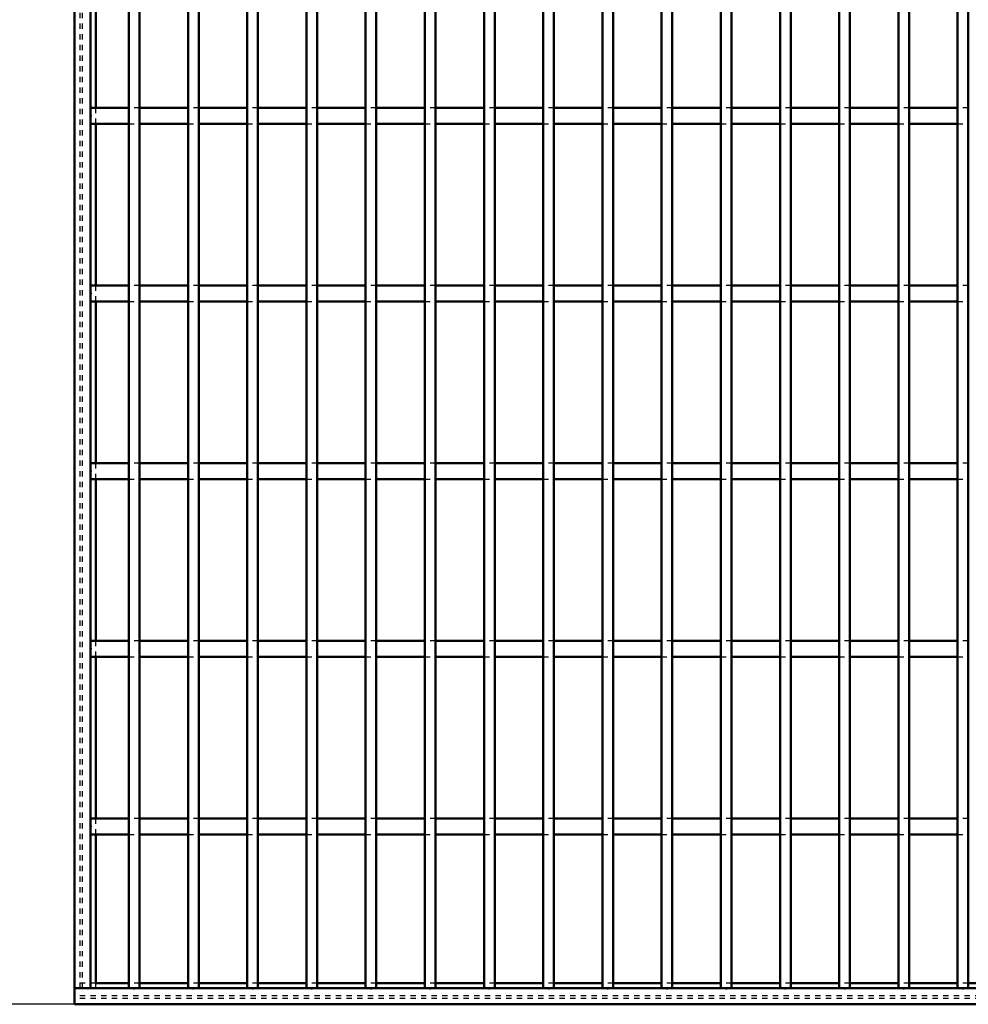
# Model space of a CAD drawing. Header units: millimetres. Extents: x -1015 to 606, y -500 to 954.
# Tile 2 of 36: x -610 to -432, y -500 to -315. Entities that reach past the tile are written whole.
import ezdxf

# ---------------------------------------------------------------- set-up
doc = ezdxf.new("R2010")
doc.units = ezdxf.units.MM
doc.linetypes.add('Dashed', pattern=[2, 1, -1])
for name, color, linetype, lineweight in [('2d ConnectionPoints', 7, 'Continuous', 50), ('AM_0', 7, 'Continuous', 50), ('AM_5', 3, 'Continuous', 25), ('AM_9', 6, 'Dashed', 25)]:
    doc.layers.add(name, color=color, linetype=linetype, lineweight=lineweight)
doc.dimstyles.new('ISO-25', dxfattribs={"dimtxt": 2.5, "dimasz": 2.5, "dimexe": 1.25, "dimexo": 0.625, "dimtad": 1, "dimtxsty": 'Standard', "dimcen": 2.5, "dimadec": 0, "dimazin": 0, "dimtfac": 1, "dimtmove": 0, "dimatfit": 3, "dimfxl": 1, "dimarcsym": 0})

# ---------------------------------------------------------------- blocks, each defined once
blk = doc.blocks.new('2_1to2odh7hw5t4osg1f1c3cawn________0_in_LPPX423303311311120010003500_4')
at = {"layer": 'AM_0'}
for p, q in [((-589.83, -496.05), (-596.05, -496.05)), ((-578.72, -496.05), (-587.83, -496.05)), ((-567.61, -496.05), (-576.72, -496.05)), ((-556.5, -496.05), (-565.61, -496.05)), ((-545.39, -496.05), (-554.5, -496.05)), ((-534.28, -496.05), (-543.39, -496.05)), ((-523.17, -496.05), (-532.28, -496.05)), ((-512.06, -496.05), (-521.17, -496.05)), ((-500.95, -496.05), (-510.06, -496.05)), ((-489.84, -496.05), (-498.95, -496.05)), ((-478.73, -496.05), (-487.84, -496.05)), ((-467.62, -496.05), (-476.73, -496.05)), ((-456.51, -496.05), (-465.62, -496.05)), ((-445.4, -496.05), (-454.51, -496.05)), ((-434.29, -496.05), (-443.4, -496.05)), ((-423.18, -496.05), (-432.29, -496.05)), ((600, -497), (-600, -497)), ((-600, -497), (-600, -500)), ((600, -500), (-600, -500))]:
    blk.add_line(p, q, dxfattribs=at)
at = {"layer": 'AM_9'}
for p, q in [((-596.05, -496.05), (-600, -496.05)), ((-587.83, -496.05), (-589.83, -496.05)), ((-576.72, -496.05), (-578.72, -496.05)), ((-565.61, -496.05), (-567.61, -496.05)), ((-554.5, -496.05), (-556.5, -496.05)), ((-543.39, -496.05), (-545.39, -496.05)), ((-532.28, -496.05), (-534.28, -496.05)), ((-521.17, -496.05), (-523.17, -496.05)), ((-510.06, -496.05), (-512.06, -496.05)), ((-498.95, -496.05), (-500.95, -496.05)), ((-487.84, -496.05), (-489.84, -496.05)), ((-476.73, -496.05), (-478.73, -496.05)), ((-465.62, -496.05), (-467.62, -496.05)), ((-454.51, -496.05), (-456.51, -496.05)), ((-443.4, -496.05), (-445.4, -496.05)), ((-432.29, -496.05), (-434.29, -496.05)), ((600, -498.4), (-600, -498.4)), ((600, -498.92), (-600, -498.92))]:
    blk.add_line(p, q, dxfattribs=at)
blk = doc.blocks.new('3_dicwfftikynxebfonv0d9gweg________0_in_LPPX423303311311120010003500_4')
at = {"layer": 'AM_0'}
for p, q in [((-589.83, -497), (-589.83, 497)), ((-587.83, -497), (-587.83, 497)), ((-587.83, -497), (-589.83, -497))]:
    blk.add_line(p, q, dxfattribs=at)
blk = doc.blocks.new('4_wnbvefcx3y2xrqddmn3u954jm________0_in_LPPX423303311311120010003500_4')
at = {"layer": 'AM_0'}
for p, q in [((-578.72, -497), (-578.72, 497)), ((-576.72, -497), (-576.72, 497)), ((-576.72, -497), (-578.72, -497))]:
    blk.add_line(p, q, dxfattribs=at)
blk = doc.blocks.new('5_qgtj1mhgll8wk8eftwisp3klc________0_in_LPPX423303311311120010003500_4')
at = {"layer": 'AM_0'}
for p, q in [((-567.61, -497), (-567.61, 497)), ((-565.61, -497), (-565.61, 497)), ((-565.61, -497), (-567.61, -497))]:
    blk.add_line(p, q, dxfattribs=at)
blk = doc.blocks.new('6_6yvlga389fyent0vcktubonji________0_in_LPPX423303311311120010003500_4')
at = {"layer": 'AM_0'}
for p, q in [((-556.5, -497), (-556.5, 497)), ((-554.5, -497), (-554.5, 497)), ((-554.5, -497), (-556.5, -497))]:
    blk.add_line(p, q, dxfattribs=at)
blk = doc.blocks.new('7_8vqohuy4l5b7e7wr8y107rebd________0_in_LPPX423303311311120010003500_4')
at = {"layer": 'AM_0'}
for p, q in [((-545.39, -497), (-545.39, 497)), ((-543.39, -497), (-543.39, 497)), ((-543.39, -497), (-545.39, -497))]:
    blk.add_line(p, q, dxfattribs=at)
blk = doc.blocks.new('8_rtcekgcnjxkc9xmtua3coy5xv________0_in_LPPX423303311311120010003500_4')
at = {"layer": 'AM_0'}
for p, q in [((-534.28, -497), (-534.28, 497)), ((-532.28, -497), (-532.28, 497)), ((-532.28, -497), (-534.28, -497))]:
    blk.add_line(p, q, dxfattribs=at)
blk = doc.blocks.new('9_duo9nfmo4vog63j9kq3mser4t________0_in_LPPX423303311311120010003500_4')
at = {"layer": 'AM_0'}
for p, q in [((-523.17, -497), (-523.17, 497)), ((-521.17, -497), (-521.17, 497)), ((-521.17, -497), (-523.17, -497))]:
    blk.add_line(p, q, dxfattribs=at)
blk = doc.blocks.new('10_v6xoite3i1mpdl24w3bo78zcd________0_in_LPPX423303311311120010003500_4')
at = {"layer": 'AM_0'}
for p, q in [((-512.06, -497), (-512.06, 497)), ((-510.06, -497), (-510.06, 497)), ((-510.06, -497), (-512.06, -497))]:
    blk.add_line(p, q, dxfattribs=at)
blk = doc.blocks.new('11_jhg0awtfgngavp9jzcpje108w________0_in_LPPX423303311311120010003500_4')
at = {"layer": 'AM_0'}
for p, q in [((-500.95, -497), (-500.95, 497)), ((-498.95, -497), (-498.95, 497)), ((-498.95, -497), (-500.95, -497))]:
    blk.add_line(p, q, dxfattribs=at)
blk = doc.blocks.new('12_txw1ocd9j89a1czz1m3z6i7tm________0_in_LPPX423303311311120010003500_4')
at = {"layer": 'AM_0'}
for p, q in [((-489.84, -497), (-489.84, 497)), ((-487.84, -497), (-487.84, 497)), ((-487.84, -497), (-489.84, -497))]:
    blk.add_line(p, q, dxfattribs=at)
blk = doc.blocks.new('13_owexhaez6c2ydoifmn0dstavi________0_in_LPPX423303311311120010003500_4')
at = {"layer": 'AM_0'}
for p, q in [((-478.73, -497), (-478.73, 497)), ((-476.73, -497), (-476.73, 497)), ((-476.73, -497), (-478.73, -497))]:
    blk.add_line(p, q, dxfattribs=at)
blk = doc.blocks.new('14_eek8ihajuxsrcymq3aopej7fk________0_in_LPPX423303311311120010003500_4')
at = {"layer": 'AM_0'}
for p, q in [((-467.62, -497), (-467.62, 497)), ((-465.62, -497), (-465.62, 497)), ((-465.62, -497), (-467.62, -497))]:
    blk.add_line(p, q, dxfattribs=at)
blk = doc.blocks.new('15_dyfxbww4z6nemj3gaxstpwgya________0_in_LPPX423303311311120010003500_4')
at = {"layer": 'AM_0'}
for p, q in [((-456.51, -497), (-456.51, 497)), ((-454.51, -497), (-454.51, 497)), ((-454.51, -497), (-456.51, -497))]:
    blk.add_line(p, q, dxfattribs=at)
blk = doc.blocks.new('16_p68papsqfugbc6ldn0p7xas1h________0_in_LPPX423303311311120010003500_4')
at = {"layer": 'AM_0'}
for p, q in [((-445.4, -497), (-445.4, 497)), ((-443.4, -497), (-443.4, 497)), ((-443.4, -497), (-445.4, -497))]:
    blk.add_line(p, q, dxfattribs=at)
blk = doc.blocks.new('17_xkuoxa7tiugsqjouef0dlt21a________0_in_LPPX423303311311120010003500_4')
at = {"layer": 'AM_0'}
for p, q in [((-434.29, -497), (-434.29, 497)), ((-432.29, -497), (-432.29, 497)), ((-432.29, -497), (-434.29, -497))]:
    blk.add_line(p, q, dxfattribs=at)
blk = doc.blocks.new('111_8tal56c6dkho5vcspskhcoxeq________0_in_LPPX423303311311120010003500_4')
at = {"layer": 'AM_0'}
for p, q in [((-589.83, -465.12), (-597, -465.12)), ((-597, -465.12), (-597, -468.12)), ((-589.83, -465.12), (-589.83, -468.12)), ((-578.72, -465.12), (-587.83, -465.12)), ((-587.83, -468.12), (-587.83, -465.12)), ((-578.72, -465.12), (-578.72, -468.12)), ((-567.61, -465.12), (-576.72, -465.12)), ((-576.72, -468.12), (-576.72, -465.12)), ((-567.61, -465.12), (-567.61, -468.12)), ((-565.61, -468.12), (-565.61, -465.12)), ((-556.5, -465.12), (-565.61, -465.12)), ((-556.5, -465.12), (-556.5, -468.12)), ((-545.39, -465.12), (-554.5, -465.12)), ((-554.5, -468.12), (-554.5, -465.12)), ((-545.39, -465.12), (-545.39, -468.12)), ((-543.39, -468.12), (-543.39, -465.12)), ((-534.28, -465.12), (-543.39, -465.12)), ((-534.28, -465.12), (-534.28, -468.12)), ((-523.17, -465.12), (-532.28, -465.12)), ((-532.28, -468.12), (-532.28, -465.12)), ((-523.17, -465.12), (-523.17, -468.12)), ((-521.17, -468.12), (-521.17, -465.12)), ((-512.06, -465.12), (-521.17, -465.12)), ((-512.06, -465.12), (-512.06, -468.12)), ((-510.06, -468.12), (-510.06, -465.12)), ((-500.95, -465.12), (-510.06, -465.12)), ((-500.95, -465.12), (-500.95, -468.12)), ((-498.95, -468.12), (-498.95, -465.12)), ((-489.84, -465.12), (-498.95, -465.12)), ((-489.84, -465.12), (-489.84, -468.12)), ((-487.84, -468.12), (-487.84, -465.12)), ((-478.73, -465.12), (-487.84, -465.12)), ((-478.73, -465.12), (-478.73, -468.12)), ((-476.73, -468.12), (-476.73, -465.12)), ((-467.62, -465.12), (-476.73, -465.12)), ((-467.62, -465.12), (-467.62, -468.12)), ((-465.62, -468.12), (-465.62, -465.12)), ((-456.51, -465.12), (-465.62, -465.12)), ((-456.51, -465.12), (-456.51, -468.12)), ((-454.51, -468.12), (-454.51, -465.12)), ((-445.4, -465.12), (-454.51, -465.12)), ((-445.4, -465.12), (-445.4, -468.12)), ((-443.4, -468.12), (-443.4, -465.12)), ((-434.29, -465.12), (-443.4, -465.12)), ((-434.29, -465.12), (-434.29, -468.12)), ((-589.83, -468.12), (-597, -468.12)), ((-578.72, -468.12), (-587.83, -468.12)), ((-567.61, -468.12), (-576.72, -468.12)), ((-556.5, -468.12), (-565.61, -468.12)), ((-545.39, -468.12), (-554.5, -468.12)), ((-534.28, -468.12), (-543.39, -468.12)), ((-523.17, -468.12), (-532.28, -468.12)), ((-512.06, -468.12), (-521.17, -468.12)), ((-500.95, -468.12), (-510.06, -468.12)), ((-489.84, -468.12), (-498.95, -468.12)), ((-478.73, -468.12), (-487.84, -468.12)), ((-467.62, -468.12), (-476.73, -468.12)), ((-456.51, -468.12), (-465.62, -468.12)), ((-445.4, -468.12), (-454.51, -468.12)), ((-434.29, -468.12), (-443.4, -468.12))]:
    blk.add_line(p, q, dxfattribs=at)
at = {"layer": 'AM_9'}
for p, q in [((-587.83, -465.12), (-589.83, -465.12)), ((-576.72, -465.12), (-578.72, -465.12)), ((-565.61, -465.12), (-567.61, -465.12)), ((-554.5, -465.12), (-556.5, -465.12)), ((-543.39, -465.12), (-545.39, -465.12)), ((-532.28, -465.12), (-534.28, -465.12)), ((-521.17, -465.12), (-523.17, -465.12)), ((-510.06, -465.12), (-512.06, -465.12)), ((-498.95, -465.12), (-500.95, -465.12)), ((-487.84, -465.12), (-489.84, -465.12)), ((-476.73, -465.12), (-478.73, -465.12)), ((-465.62, -465.12), (-467.62, -465.12)), ((-454.51, -465.12), (-456.51, -465.12)), ((-443.4, -465.12), (-445.4, -465.12)), ((-432.29, -465.12), (-434.29, -465.12)), ((-589.83, -468.12), (-587.83, -468.12)), ((-578.72, -468.12), (-576.72, -468.12)), ((-567.61, -468.12), (-565.61, -468.12)), ((-556.5, -468.12), (-554.5, -468.12)), ((-545.39, -468.12), (-543.39, -468.12)), ((-534.28, -468.12), (-532.28, -468.12)), ((-523.17, -468.12), (-521.17, -468.12)), ((-512.06, -468.12), (-510.06, -468.12)), ((-500.95, -468.12), (-498.95, -468.12)), ((-489.84, -468.12), (-487.84, -468.12)), ((-478.73, -468.12), (-476.73, -468.12)), ((-467.62, -468.12), (-465.62, -468.12)), ((-456.51, -468.12), (-454.51, -468.12)), ((-445.4, -468.12), (-443.4, -468.12)), ((-434.29, -468.12), (-432.29, -468.12))]:
    blk.add_line(p, q, dxfattribs=at)
blk = doc.blocks.new('112_77bcqfdpj28yi1yk6ekc9t4mb________0_in_LPPX423303311311120010003500_4')
at = {"layer": 'AM_0'}
for p, q in [((-589.83, -431.79), (-597, -431.79)), ((-597, -431.79), (-597, -434.79)), ((-589.83, -431.79), (-589.83, -434.79)), ((-578.72, -431.79), (-587.83, -431.79)), ((-587.83, -434.79), (-587.83, -431.79)), ((-578.72, -431.79), (-578.72, -434.79)), ((-567.61, -431.79), (-576.72, -431.79)), ((-576.72, -434.79), (-576.72, -431.79)), ((-567.61, -431.79), (-567.61, -434.79)), ((-565.61, -434.79), (-565.61, -431.79)), ((-556.5, -431.79), (-565.61, -431.79)), ((-556.5, -431.79), (-556.5, -434.79)), ((-545.39, -431.79), (-554.5, -431.79)), ((-554.5, -434.79), (-554.5, -431.79)), ((-545.39, -431.79), (-545.39, -434.79)), ((-543.39, -434.79), (-543.39, -431.79)), ((-534.28, -431.79), (-543.39, -431.79)), ((-534.28, -431.79), (-534.28, -434.79)), ((-523.17, -431.79), (-532.28, -431.79)), ((-532.28, -434.79), (-532.28, -431.79)), ((-523.17, -431.79), (-523.17, -434.79)), ((-521.17, -434.79), (-521.17, -431.79)), ((-512.06, -431.79), (-521.17, -431.79)), ((-512.06, -431.79), (-512.06, -434.79)), ((-510.06, -434.79), (-510.06, -431.79)), ((-500.95, -431.79), (-510.06, -431.79)), ((-500.95, -431.79), (-500.95, -434.79)), ((-498.95, -434.79), (-498.95, -431.79)), ((-489.84, -431.79), (-498.95, -431.79)), ((-489.84, -431.79), (-489.84, -434.79)), ((-487.84, -434.79), (-487.84, -431.79)), ((-478.73, -431.79), (-487.84, -431.79)), ((-478.73, -431.79), (-478.73, -434.79)), ((-476.73, -434.79), (-476.73, -431.79)), ((-467.62, -431.79), (-476.73, -431.79)), ((-467.62, -431.79), (-467.62, -434.79)), ((-465.62, -434.79), (-465.62, -431.79)), ((-456.51, -431.79), (-465.62, -431.79)), ((-456.51, -431.79), (-456.51, -434.79)), ((-454.51, -434.79), (-454.51, -431.79)), ((-445.4, -431.79), (-454.51, -431.79)), ((-445.4, -431.79), (-445.4, -434.79)), ((-443.4, -434.79), (-443.4, -431.79)), ((-434.29, -431.79), (-443.4, -431.79)), ((-434.29, -431.79), (-434.29, -434.79)), ((-589.83, -434.79), (-597, -434.79)), ((-578.72, -434.79), (-587.83, -434.79)), ((-567.61, -434.79), (-576.72, -434.79)), ((-556.5, -434.79), (-565.61, -434.79)), ((-545.39, -434.79), (-554.5, -434.79)), ((-534.28, -434.79), (-543.39, -434.79)), ((-523.17, -434.79), (-532.28, -434.79)), ((-512.06, -434.79), (-521.17, -434.79)), ((-500.95, -434.79), (-510.06, -434.79)), ((-489.84, -434.79), (-498.95, -434.79)), ((-478.73, -434.79), (-487.84, -434.79)), ((-467.62, -434.79), (-476.73, -434.79)), ((-456.51, -434.79), (-465.62, -434.79)), ((-445.4, -434.79), (-454.51, -434.79)), ((-434.29, -434.79), (-443.4, -434.79))]:
    blk.add_line(p, q, dxfattribs=at)
at = {"layer": 'AM_9'}
for p, q in [((-587.83, -431.79), (-589.83, -431.79)), ((-576.72, -431.79), (-578.72, -431.79)), ((-565.61, -431.79), (-567.61, -431.79)), ((-554.5, -431.79), (-556.5, -431.79)), ((-543.39, -431.79), (-545.39, -431.79)), ((-532.28, -431.79), (-534.28, -431.79)), ((-521.17, -431.79), (-523.17, -431.79)), ((-510.06, -431.79), (-512.06, -431.79)), ((-498.95, -431.79), (-500.95, -431.79)), ((-487.84, -431.79), (-489.84, -431.79)), ((-476.73, -431.79), (-478.73, -431.79)), ((-465.62, -431.79), (-467.62, -431.79)), ((-454.51, -431.79), (-456.51, -431.79)), ((-443.4, -431.79), (-445.4, -431.79)), ((-432.29, -431.79), (-434.29, -431.79)), ((-589.83, -434.79), (-587.83, -434.79)), ((-578.72, -434.79), (-576.72, -434.79)), ((-567.61, -434.79), (-565.61, -434.79)), ((-556.5, -434.79), (-554.5, -434.79)), ((-545.39, -434.79), (-543.39, -434.79)), ((-534.28, -434.79), (-532.28, -434.79)), ((-523.17, -434.79), (-521.17, -434.79)), ((-512.06, -434.79), (-510.06, -434.79)), ((-500.95, -434.79), (-498.95, -434.79)), ((-489.84, -434.79), (-487.84, -434.79)), ((-478.73, -434.79), (-476.73, -434.79)), ((-467.62, -434.79), (-465.62, -434.79)), ((-456.51, -434.79), (-454.51, -434.79)), ((-445.4, -434.79), (-443.4, -434.79)), ((-434.29, -434.79), (-432.29, -434.79))]:
    blk.add_line(p, q, dxfattribs=at)
blk = doc.blocks.new('113_pio1fenvutm8c02g7lr0in0ch________0_in_LPPX423303311311120010003500_4')
at = {"layer": 'AM_0'}
for p, q in [((-589.83, -398.46), (-597, -398.46)), ((-597, -398.46), (-597, -401.46)), ((-589.83, -398.46), (-589.83, -401.46)), ((-578.72, -398.46), (-587.83, -398.46)), ((-587.83, -401.46), (-587.83, -398.46)), ((-578.72, -398.46), (-578.72, -401.46)), ((-567.61, -398.46), (-576.72, -398.46)), ((-576.72, -401.46), (-576.72, -398.46)), ((-567.61, -398.46), (-567.61, -401.46)), ((-565.61, -401.46), (-565.61, -398.46)), ((-556.5, -398.46), (-565.61, -398.46)), ((-556.5, -398.46), (-556.5, -401.46)), ((-545.39, -398.46), (-554.5, -398.46)), ((-554.5, -401.46), (-554.5, -398.46)), ((-545.39, -398.46), (-545.39, -401.46)), ((-543.39, -401.46), (-543.39, -398.46)), ((-534.28, -398.46), (-543.39, -398.46)), ((-534.28, -398.46), (-534.28, -401.46)), ((-523.17, -398.46), (-532.28, -398.46)), ((-532.28, -401.46), (-532.28, -398.46)), ((-523.17, -398.46), (-523.17, -401.46)), ((-521.17, -401.46), (-521.17, -398.46)), ((-512.06, -398.46), (-521.17, -398.46)), ((-512.06, -398.46), (-512.06, -401.46)), ((-510.06, -401.46), (-510.06, -398.46)), ((-500.95, -398.46), (-510.06, -398.46)), ((-500.95, -398.46), (-500.95, -401.46)), ((-498.95, -401.46), (-498.95, -398.46)), ((-489.84, -398.46), (-498.95, -398.46)), ((-489.84, -398.46), (-489.84, -401.46)), ((-487.84, -401.46), (-487.84, -398.46)), ((-478.73, -398.46), (-487.84, -398.46)), ((-478.73, -398.46), (-478.73, -401.46)), ((-476.73, -401.46), (-476.73, -398.46)), ((-467.62, -398.46), (-476.73, -398.46)), ((-467.62, -398.46), (-467.62, -401.46)), ((-465.62, -401.46), (-465.62, -398.46)), ((-456.51, -398.46), (-465.62, -398.46)), ((-456.51, -398.46), (-456.51, -401.46)), ((-454.51, -401.46), (-454.51, -398.46)), ((-445.4, -398.46), (-454.51, -398.46)), ((-445.4, -398.46), (-445.4, -401.46)), ((-443.4, -401.46), (-443.4, -398.46)), ((-434.29, -398.46), (-443.4, -398.46)), ((-434.29, -398.46), (-434.29, -401.46)), ((-589.83, -401.46), (-597, -401.46)), ((-578.72, -401.46), (-587.83, -401.46)), ((-567.61, -401.46), (-576.72, -401.46)), ((-556.5, -401.46), (-565.61, -401.46)), ((-545.39, -401.46), (-554.5, -401.46)), ((-534.28, -401.46), (-543.39, -401.46)), ((-523.17, -401.46), (-532.28, -401.46)), ((-512.06, -401.46), (-521.17, -401.46)), ((-500.95, -401.46), (-510.06, -401.46)), ((-489.84, -401.46), (-498.95, -401.46)), ((-478.73, -401.46), (-487.84, -401.46)), ((-467.62, -401.46), (-476.73, -401.46)), ((-456.51, -401.46), (-465.62, -401.46)), ((-445.4, -401.46), (-454.51, -401.46)), ((-434.29, -401.46), (-443.4, -401.46))]:
    blk.add_line(p, q, dxfattribs=at)
at = {"layer": 'AM_9'}
for p, q in [((-587.83, -398.46), (-589.83, -398.46)), ((-576.72, -398.46), (-578.72, -398.46)), ((-565.61, -398.46), (-567.61, -398.46)), ((-554.5, -398.46), (-556.5, -398.46)), ((-543.39, -398.46), (-545.39, -398.46)), ((-532.28, -398.46), (-534.28, -398.46)), ((-521.17, -398.46), (-523.17, -398.46)), ((-510.06, -398.46), (-512.06, -398.46)), ((-498.95, -398.46), (-500.95, -398.46)), ((-487.84, -398.46), (-489.84, -398.46)), ((-476.73, -398.46), (-478.73, -398.46)), ((-465.62, -398.46), (-467.62, -398.46)), ((-454.51, -398.46), (-456.51, -398.46)), ((-443.4, -398.46), (-445.4, -398.46)), ((-432.29, -398.46), (-434.29, -398.46)), ((-589.83, -401.46), (-587.83, -401.46)), ((-578.72, -401.46), (-576.72, -401.46)), ((-567.61, -401.46), (-565.61, -401.46)), ((-556.5, -401.46), (-554.5, -401.46)), ((-545.39, -401.46), (-543.39, -401.46)), ((-534.28, -401.46), (-532.28, -401.46)), ((-523.17, -401.46), (-521.17, -401.46)), ((-512.06, -401.46), (-510.06, -401.46)), ((-500.95, -401.46), (-498.95, -401.46)), ((-489.84, -401.46), (-487.84, -401.46)), ((-478.73, -401.46), (-476.73, -401.46)), ((-467.62, -401.46), (-465.62, -401.46)), ((-456.51, -401.46), (-454.51, -401.46)), ((-445.4, -401.46), (-443.4, -401.46)), ((-434.29, -401.46), (-432.29, -401.46))]:
    blk.add_line(p, q, dxfattribs=at)
blk = doc.blocks.new('114_kjimpq84waxq2ts3l2zpik4kn________0_in_LPPX423303311311120010003500_4')
at = {"layer": 'AM_0'}
for p, q in [((-589.83, -365.13), (-597, -365.13)), ((-597, -365.13), (-597, -368.13)), ((-589.83, -365.13), (-589.83, -368.13)), ((-578.72, -365.13), (-587.83, -365.13)), ((-587.83, -368.13), (-587.83, -365.13)), ((-578.72, -365.13), (-578.72, -368.13)), ((-567.61, -365.13), (-576.72, -365.13)), ((-576.72, -368.13), (-576.72, -365.13)), ((-567.61, -365.13), (-567.61, -368.13)), ((-565.61, -368.13), (-565.61, -365.13)), ((-556.5, -365.13), (-565.61, -365.13)), ((-556.5, -365.13), (-556.5, -368.13)), ((-545.39, -365.13), (-554.5, -365.13)), ((-554.5, -368.13), (-554.5, -365.13)), ((-545.39, -365.13), (-545.39, -368.13)), ((-543.39, -368.13), (-543.39, -365.13)), ((-534.28, -365.13), (-543.39, -365.13)), ((-534.28, -365.13), (-534.28, -368.13)), ((-523.17, -365.13), (-532.28, -365.13)), ((-532.28, -368.13), (-532.28, -365.13)), ((-523.17, -365.13), (-523.17, -368.13)), ((-521.17, -368.13), (-521.17, -365.13)), ((-512.06, -365.13), (-521.17, -365.13)), ((-512.06, -365.13), (-512.06, -368.13)), ((-510.06, -368.13), (-510.06, -365.13)), ((-500.95, -365.13), (-510.06, -365.13)), ((-500.95, -365.13), (-500.95, -368.13)), ((-498.95, -368.13), (-498.95, -365.13)), ((-489.84, -365.13), (-498.95, -365.13)), ((-489.84, -365.13), (-489.84, -368.13)), ((-487.84, -368.13), (-487.84, -365.13)), ((-478.73, -365.13), (-487.84, -365.13)), ((-478.73, -365.13), (-478.73, -368.13)), ((-476.73, -368.13), (-476.73, -365.13)), ((-467.62, -365.13), (-476.73, -365.13)), ((-467.62, -365.13), (-467.62, -368.13)), ((-465.62, -368.13), (-465.62, -365.13)), ((-456.51, -365.13), (-465.62, -365.13)), ((-456.51, -365.13), (-456.51, -368.13)), ((-454.51, -368.13), (-454.51, -365.13)), ((-445.4, -365.13), (-454.51, -365.13)), ((-445.4, -365.13), (-445.4, -368.13)), ((-443.4, -368.13), (-443.4, -365.13)), ((-434.29, -365.13), (-443.4, -365.13)), ((-434.29, -365.13), (-434.29, -368.13)), ((-589.83, -368.13), (-597, -368.13)), ((-578.72, -368.13), (-587.83, -368.13)), ((-567.61, -368.13), (-576.72, -368.13)), ((-556.5, -368.13), (-565.61, -368.13)), ((-545.39, -368.13), (-554.5, -368.13)), ((-534.28, -368.13), (-543.39, -368.13)), ((-523.17, -368.13), (-532.28, -368.13)), ((-512.06, -368.13), (-521.17, -368.13)), ((-500.95, -368.13), (-510.06, -368.13)), ((-489.84, -368.13), (-498.95, -368.13)), ((-478.73, -368.13), (-487.84, -368.13)), ((-467.62, -368.13), (-476.73, -368.13)), ((-456.51, -368.13), (-465.62, -368.13)), ((-445.4, -368.13), (-454.51, -368.13)), ((-434.29, -368.13), (-443.4, -368.13))]:
    blk.add_line(p, q, dxfattribs=at)
at = {"layer": 'AM_9'}
for p, q in [((-587.83, -365.13), (-589.83, -365.13)), ((-576.72, -365.13), (-578.72, -365.13)), ((-565.61, -365.13), (-567.61, -365.13)), ((-554.5, -365.13), (-556.5, -365.13)), ((-543.39, -365.13), (-545.39, -365.13)), ((-532.28, -365.13), (-534.28, -365.13)), ((-521.17, -365.13), (-523.17, -365.13)), ((-510.06, -365.13), (-512.06, -365.13)), ((-498.95, -365.13), (-500.95, -365.13)), ((-487.84, -365.13), (-489.84, -365.13)), ((-476.73, -365.13), (-478.73, -365.13)), ((-465.62, -365.13), (-467.62, -365.13)), ((-454.51, -365.13), (-456.51, -365.13)), ((-443.4, -365.13), (-445.4, -365.13)), ((-432.29, -365.13), (-434.29, -365.13)), ((-589.83, -368.13), (-587.83, -368.13)), ((-578.72, -368.13), (-576.72, -368.13)), ((-567.61, -368.13), (-565.61, -368.13)), ((-556.5, -368.13), (-554.5, -368.13)), ((-545.39, -368.13), (-543.39, -368.13)), ((-534.28, -368.13), (-532.28, -368.13)), ((-523.17, -368.13), (-521.17, -368.13)), ((-512.06, -368.13), (-510.06, -368.13)), ((-500.95, -368.13), (-498.95, -368.13)), ((-489.84, -368.13), (-487.84, -368.13)), ((-478.73, -368.13), (-476.73, -368.13)), ((-467.62, -368.13), (-465.62, -368.13)), ((-456.51, -368.13), (-454.51, -368.13)), ((-445.4, -368.13), (-443.4, -368.13)), ((-434.29, -368.13), (-432.29, -368.13))]:
    blk.add_line(p, q, dxfattribs=at)
blk = doc.blocks.new('115_o2k6fmx393wyibhwrznkr2rep________0_in_LPPX423303311311120010003500_4')
at = {"layer": 'AM_0'}
for p, q in [((-589.83, -331.8), (-597, -331.8)), ((-597, -331.8), (-597, -334.8)), ((-589.83, -331.8), (-589.83, -334.8)), ((-578.72, -331.8), (-587.83, -331.8)), ((-587.83, -334.8), (-587.83, -331.8)), ((-578.72, -331.8), (-578.72, -334.8)), ((-567.61, -331.8), (-576.72, -331.8)), ((-576.72, -334.8), (-576.72, -331.8)), ((-567.61, -331.8), (-567.61, -334.8)), ((-565.61, -334.8), (-565.61, -331.8)), ((-556.5, -331.8), (-565.61, -331.8)), ((-556.5, -331.8), (-556.5, -334.8)), ((-545.39, -331.8), (-554.5, -331.8)), ((-554.5, -334.8), (-554.5, -331.8)), ((-545.39, -331.8), (-545.39, -334.8)), ((-543.39, -334.8), (-543.39, -331.8)), ((-534.28, -331.8), (-543.39, -331.8)), ((-534.28, -331.8), (-534.28, -334.8)), ((-523.17, -331.8), (-532.28, -331.8)), ((-532.28, -334.8), (-532.28, -331.8)), ((-523.17, -331.8), (-523.17, -334.8)), ((-521.17, -334.8), (-521.17, -331.8)), ((-512.06, -331.8), (-521.17, -331.8)), ((-512.06, -331.8), (-512.06, -334.8)), ((-510.06, -334.8), (-510.06, -331.8)), ((-500.95, -331.8), (-510.06, -331.8)), ((-500.95, -331.8), (-500.95, -334.8)), ((-498.95, -334.8), (-498.95, -331.8)), ((-489.84, -331.8), (-498.95, -331.8)), ((-489.84, -331.8), (-489.84, -334.8)), ((-487.84, -334.8), (-487.84, -331.8)), ((-478.73, -331.8), (-487.84, -331.8)), ((-478.73, -331.8), (-478.73, -334.8)), ((-476.73, -334.8), (-476.73, -331.8)), ((-467.62, -331.8), (-476.73, -331.8)), ((-467.62, -331.8), (-467.62, -334.8)), ((-465.62, -334.8), (-465.62, -331.8)), ((-456.51, -331.8), (-465.62, -331.8)), ((-456.51, -331.8), (-456.51, -334.8)), ((-454.51, -334.8), (-454.51, -331.8)), ((-445.4, -331.8), (-454.51, -331.8)), ((-445.4, -331.8), (-445.4, -334.8)), ((-443.4, -334.8), (-443.4, -331.8)), ((-434.29, -331.8), (-443.4, -331.8)), ((-434.29, -331.8), (-434.29, -334.8)), ((-589.83, -334.8), (-597, -334.8)), ((-578.72, -334.8), (-587.83, -334.8)), ((-567.61, -334.8), (-576.72, -334.8)), ((-556.5, -334.8), (-565.61, -334.8)), ((-545.39, -334.8), (-554.5, -334.8)), ((-534.28, -334.8), (-543.39, -334.8)), ((-523.17, -334.8), (-532.28, -334.8)), ((-512.06, -334.8), (-521.17, -334.8)), ((-500.95, -334.8), (-510.06, -334.8)), ((-489.84, -334.8), (-498.95, -334.8)), ((-478.73, -334.8), (-487.84, -334.8)), ((-467.62, -334.8), (-476.73, -334.8)), ((-456.51, -334.8), (-465.62, -334.8)), ((-445.4, -334.8), (-454.51, -334.8)), ((-434.29, -334.8), (-443.4, -334.8))]:
    blk.add_line(p, q, dxfattribs=at)
at = {"layer": 'AM_9'}
for p, q in [((-587.83, -331.8), (-589.83, -331.8)), ((-576.72, -331.8), (-578.72, -331.8)), ((-565.61, -331.8), (-567.61, -331.8)), ((-554.5, -331.8), (-556.5, -331.8)), ((-543.39, -331.8), (-545.39, -331.8)), ((-532.28, -331.8), (-534.28, -331.8)), ((-521.17, -331.8), (-523.17, -331.8)), ((-510.06, -331.8), (-512.06, -331.8)), ((-498.95, -331.8), (-500.95, -331.8)), ((-487.84, -331.8), (-489.84, -331.8)), ((-476.73, -331.8), (-478.73, -331.8)), ((-465.62, -331.8), (-467.62, -331.8)), ((-454.51, -331.8), (-456.51, -331.8)), ((-443.4, -331.8), (-445.4, -331.8)), ((-432.29, -331.8), (-434.29, -331.8)), ((-589.83, -334.8), (-587.83, -334.8)), ((-578.72, -334.8), (-576.72, -334.8)), ((-567.61, -334.8), (-565.61, -334.8)), ((-556.5, -334.8), (-554.5, -334.8)), ((-545.39, -334.8), (-543.39, -334.8)), ((-534.28, -334.8), (-532.28, -334.8)), ((-523.17, -334.8), (-521.17, -334.8)), ((-512.06, -334.8), (-510.06, -334.8)), ((-500.95, -334.8), (-498.95, -334.8)), ((-489.84, -334.8), (-487.84, -334.8)), ((-478.73, -334.8), (-476.73, -334.8)), ((-467.62, -334.8), (-465.62, -334.8)), ((-456.51, -334.8), (-454.51, -334.8)), ((-445.4, -334.8), (-443.4, -334.8)), ((-434.29, -334.8), (-432.29, -334.8))]:
    blk.add_line(p, q, dxfattribs=at)
blk = doc.blocks.new('140_6y0410c3g67ipm92qek5wbz5k________0_in_LPPX423303311311120010003500_4')
at = {"layer": 'AM_0'}
for p, q in [((-600, -497), (-600, 497)), ((-597, -497), (-597, 497)), ((-596.05, -331.8), (-596.05, -301.47)), ((-596.05, -365.13), (-596.05, -334.8)), ((-596.05, -398.46), (-596.05, -368.13)), ((-596.05, -431.79), (-596.05, -401.46)), ((-596.05, -465.12), (-596.05, -434.79)), ((-596.05, -496.05), (-596.05, -468.12)), ((-597, -497), (-600, -497))]:
    blk.add_line(p, q, dxfattribs=at)
at = {"layer": 'AM_9'}
for p, q in [((-598.99, -497), (-598.99, 497)), ((-598.55, -497), (-598.55, 497)), ((-596.05, -334.8), (-596.05, -331.8)), ((-596.05, -368.13), (-596.05, -365.13)), ((-596.05, -401.46), (-596.05, -398.46)), ((-596.05, -434.79), (-596.05, -431.79)), ((-596.05, -468.12), (-596.05, -465.12)), ((-596.05, -497), (-596.05, -496.05))]:
    blk.add_line(p, q, dxfattribs=at)
blk = doc.blocks.new('*D143')
at = {"layer": 'AM_5', "color": 0, "lineweight": -2}
for p, q in [((-600, 500), (-864, 500)), ((-864, 452), (-864, 250.72)), ((-864, -452), (-864, -250.72)), ((-600, -500), (-864, -500))]:
    blk.add_line(p, q, dxfattribs=at)
at = {"layer": 'AM_5', "color": 0}
for points in [[(-856, 452), (-872, 452), (-864, 500)], [(-872, -452), (-856, -452), (-864, -500)]]:
    blk.add_solid(points, dxfattribs=at)
at = {"layer": 'Defpoints', "color": 0}
for p in [(-600, 500), (-864, -500), (-600, -500)]:
    blk.add_point(p, dxfattribs=at)
at = {"layer": 'AM_5', "color": 0, "insert": (-864, 0), "char_height": 48, "attachment_point": 5, "rotation": 90}
blk.add_mtext('B = 1000 mm', dxfattribs=at)

msp = doc.modelspace()

# ---------------------------------------------------------------- linework, layer by layer
at = {"layer": '2d ConnectionPoints'}
for p in [(-597, -333.3), (-597, -333.3), (-597, -366.63), (-597, -366.63), (-597, -399.96), (-597, -399.96), (-597, -433.29), (-597, -433.29), (-597, -466.62), (-597, -466.62), (-588.83, -497), (-577.72, -497), (-566.61, -497), (-555.5, -497), (-544.39, -497), (-533.28, -497), (-522.17, -497), (-511.06, -497), (-499.95, -497), (-488.84, -497), (-477.73, -497), (-466.62, -497), (-455.51, -497), (-444.4, -497), (-433.29, -497)]:
    msp.add_point(p, dxfattribs=at)

# ---------------------------------------------------------------- block references
for name in ['140_6y0410c3g67ipm92qek5wbz5k________0_in_LPPX423303311311120010003500_4', '3_dicwfftikynxebfonv0d9gweg________0_in_LPPX423303311311120010003500_4', '4_wnbvefcx3y2xrqddmn3u954jm________0_in_LPPX423303311311120010003500_4', '5_qgtj1mhgll8wk8eftwisp3klc________0_in_LPPX423303311311120010003500_4', '6_6yvlga389fyent0vcktubonji________0_in_LPPX423303311311120010003500_4', '7_8vqohuy4l5b7e7wr8y107rebd________0_in_LPPX423303311311120010003500_4', '8_rtcekgcnjxkc9xmtua3coy5xv________0_in_LPPX423303311311120010003500_4', '9_duo9nfmo4vog63j9kq3mser4t________0_in_LPPX423303311311120010003500_4', '10_v6xoite3i1mpdl24w3bo78zcd________0_in_LPPX423303311311120010003500_4', '11_jhg0awtfgngavp9jzcpje108w________0_in_LPPX423303311311120010003500_4', '12_txw1ocd9j89a1czz1m3z6i7tm________0_in_LPPX423303311311120010003500_4', '13_owexhaez6c2ydoifmn0dstavi________0_in_LPPX423303311311120010003500_4', '14_eek8ihajuxsrcymq3aopej7fk________0_in_LPPX423303311311120010003500_4', '15_dyfxbww4z6nemj3gaxstpwgya________0_in_LPPX423303311311120010003500_4', '16_p68papsqfugbc6ldn0p7xas1h________0_in_LPPX423303311311120010003500_4', '17_xkuoxa7tiugsqjouef0dlt21a________0_in_LPPX423303311311120010003500_4', '115_o2k6fmx393wyibhwrznkr2rep________0_in_LPPX423303311311120010003500_4', '114_kjimpq84waxq2ts3l2zpik4kn________0_in_LPPX423303311311120010003500_4', '113_pio1fenvutm8c02g7lr0in0ch________0_in_LPPX423303311311120010003500_4', '112_77bcqfdpj28yi1yk6ekc9t4mb________0_in_LPPX423303311311120010003500_4', '111_8tal56c6dkho5vcspskhcoxeq________0_in_LPPX423303311311120010003500_4', '2_1to2odh7hw5t4osg1f1c3cawn________0_in_LPPX423303311311120010003500_4']:
    msp.add_blockref(name, (0, 0))

# ---------------------------------------------------------------- dimensions: what is measured, and where the dimension line sits
at = {"layer": 'AM_5'}
dim = msp.add_linear_dim(base=(-864, -500), p1=(-600, 500), p2=(-600, -500), angle=90, text='B = 1000 mm', dimstyle='ISO-25', override={"dimtxt": 48, "dimasz": 48, "dimexe": 0, "dimexo": 0, "dimgap": 14.4}, dxfattribs=at)
dim.commit()
dim.dimension.update_dxf_attribs({"geometry": '*D143', "text_midpoint": (-864, 0), "dimtype": 160, "text_rotation": 90})

doc.saveas('drawing.dxf')
